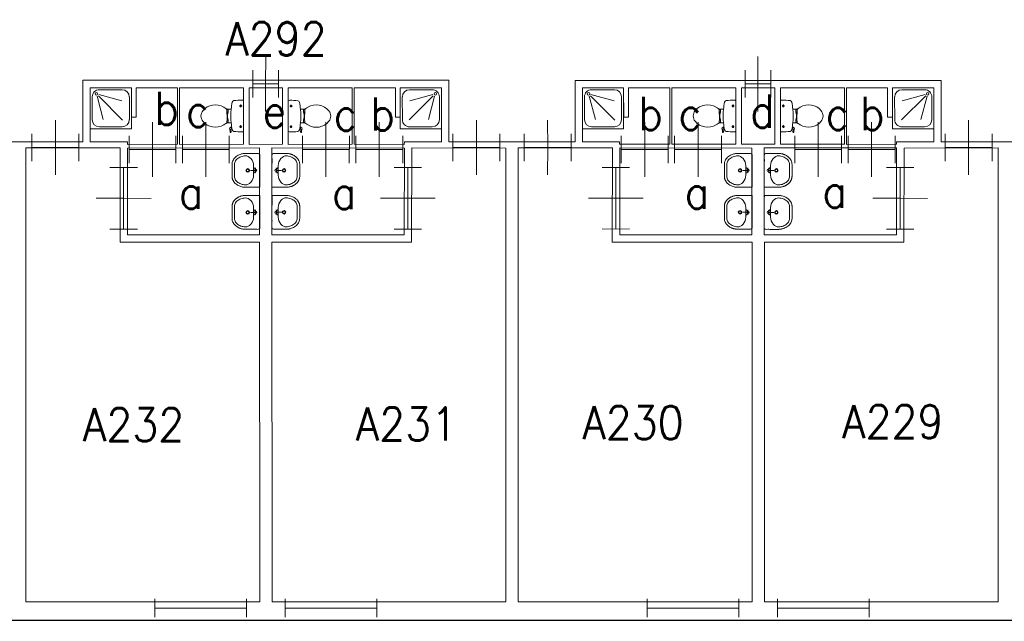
# Model space of a CAD drawing. Header units: metres. Extents: x 150867 to 150993, y 450406 to 450495.
# Tile 4 of 28: x 150896 to 150912, y 450469 to 450479. Entities that reach past the tile are written whole.
import ezdxf
from ezdxf.enums import TextEntityAlignment as Align

# ---------------------------------------------------------------- set-up
doc = ezdxf.new("R2010")
doc.units = ezdxf.units.M
doc.header["$MEASUREMENT"] = 0
for name, color, linetype, lineweight in [('BINNENMUUR', 7, 'Continuous', 0), ('BOUWKUNDE', 7, 'Continuous', 0), ('BUITENMUUR', 7, 'Continuous', 0), ('KADER', 7, 'Continuous', 0), ('LABEL', 7, 'Continuous', 0), ('SANITAIR', 7, 'Continuous', 0)]:
    doc.layers.add(name, color=color, linetype=linetype, lineweight=lineweight)
doc.styles.add('Style-STANDARD', font='STANDARD.shx')

# ---------------------------------------------------------------- blocks, each defined once
blk = doc.blocks.new('202_9')
at = {"layer": 'BOUWKUNDE', "color": 7, "linetype": 'Continuous', "lineweight": 0}
for p, q in [((0.45, 0), (0.45, 0.4)), ((0, -0.2), (-0.001, 0.2)), ((0.9, -0.2), (0.899, 0.2)), ((0, 0), (0.9, 0)), ((0.449, -0.4), (0.45, 0))]:
    blk.add_line(p, q, dxfattribs=at)
at = {"layer": 'KADER', "color": 7, "linetype": 'Continuous', "lineweight": 0, "style": 'Style-STANDARD', "flags": 1}
for tag in ['type', 'soort']:
    blk.add_attdef(tag, (0, 0), '', height=0.324, rotation=198.1924, dxfattribs=at)
blk = doc.blocks.new('202_10')
at = {"layer": 'BOUWKUNDE', "color": 7, "linetype": 'Continuous', "lineweight": 0}
for p, q in [((0.343, 0), (0.343, 0.4)), ((0, -0.2), (-0.001, 0.2)), ((0.686, -0.2), (0.686, 0.2)), ((0, 0), (0.687, 0)), ((0.343, -0.4), (0.343, 0))]:
    blk.add_line(p, q, dxfattribs=at)
at = {"layer": 'KADER', "color": 7, "linetype": 'Continuous', "lineweight": 0, "style": 'Style-STANDARD', "flags": 1}
for tag in ['soort', 'type']:
    blk.add_attdef(tag, (0, 0), '', height=0.324, rotation=108.1925, dxfattribs=at)
blk = doc.blocks.new('223')
at = {"layer": 'SANITAIR', "color": 7, "linetype": 'Continuous', "lineweight": 0}
for p, q in [((0.051, 0.225), (0.051, 0.775)), ((0.166, 0.207), (0.316, 0.769)), ((0.784, 0.784), (0.199, 0.199)), ((0.225, 0.951), (0.775, 0.951)), ((0.951, 0.775), (0.951, 0.224)), ((0.209, 0.166), (0.77, 0.315)), ((0.776, 0.049), (0.225, 0.049))]:
    blk.add_line(p, q, dxfattribs=at)
at = {"layer": 'SANITAIR', "color": 7, "linetype": 'Continuous', "lineweight": 0, "flags": 128}
blk.add_lwpolyline([(0, 1), (0, 0), (1.001, 0), (1.001, 0.999)], close=True, dxfattribs=at)
at = {"layer": 'SANITAIR', "color": 7, "linetype": 'Continuous', "lineweight": 0}
blk.add_circle((0.15, 0.149), 0.0315, dxfattribs=at)
at = {"layer": 'SANITAIR', "color": 7, "linetype": 'Continuous', "lineweight": 0, "extrusion": (0, 0, -1)}
for centre, start, end in [((-0.225, 0.774), 359.9999, 89.9999), ((-0.775, 0.774), 89.9999, 179.9999), ((-0.225, 0.224), 269.9999, 359.9999), ((-0.775, 0.224), 179.9999, 269.9999)]:
    blk.add_arc(centre, 0.175, start, end, dxfattribs=at)
blk = doc.blocks.new('TOIL2B')
at = {"layer": 'SANITAIR', "color": 7, "linetype": 'Continuous', "lineweight": 0}
for p, q in [((25.5, 0), (-24.2, -0.1)), ((-13.7, -4.5), (-17.8, -4.5)), ((-15.6, -6.6), (-15.6, -2.4)), ((19.9, -4.5), (15.8, -4.5)), ((17.9, -6.5), (18, -2.5)), ((-10.5, -20), (-10.4, -23)), ((-9.5, -27.1), (-9.5, -25)), ((-9.5, -25), (-5, -25)), ((-6.1, -25.1), (-6, -26.8)), ((-5, -25), (-5.1, -26.7)), ((-5.1, -25.5), (-2.9, -25.5)), ((-2.9, -25.5), (-2.8, -26)), ((-2.8, -26), (4.1, -26)), ((4.2, -25.5), (4.1, -26)), ((6.4, -25.5), (4.2, -25.5)), ((6.3, -25), (6.3, -26.6)), ((10.7, -25), (6.3, -25)), ((7.4, -25), (7.3, -26.8)), ((10.8, -27), (10.7, -25)), ((11.8, -23), (11.7, -20)), ((18.4, -19.2), (19, -20.6)), ((18.7, -20.2), (21.6, -19.6)), ((21.7, -19.7), (21.4, -18.8)), ((26.8, -21.6), (21.7, -22.4)), ((22.8, -20.5), (26.6, -20)), ((27, -20.4), (27.2, -21.1))]:
    blk.add_line(p, q, dxfattribs=at)
for centre in [(-15.7, -4.6), (18, -4.6)]:
    blk.add_circle(centre, 1.2, dxfattribs=at)
for centre, radius, start, end in [((-20.8, -2.7), 4.34, 141.7695, 181.0188), ((89.9, -2.8), 115, 179.9997, 186.3306), ((-21, -15.1), 3.4, 186.3306, 259.2901), ((22.4, -15.2), 3.35, 280.7268, 353.6505), ((22.1, -2.7), 4.34, 358.9805, 38.2299), ((-88.6, -2.8), 115, 353.6505, 359.9997), ((0.6, 99.5), 120, 259.2901, 264.6978), ((24.8, -55.4), 45, 146.1568, 148.9074), ((-23.4, -23.1), 12.9, 326.1568, 359.9997), ((-9.4, -29.2), 2, 96.9355, 142.5797), ((0.7, 99.2), 119.8, 264.6978, 275.3016), ((1.5, -119.2), 92.6, 84.3002, 96.9355), ((10.5, -29), 2, 37.7814, 84.3002), ((0.6, 99.5), 120, 275.3016, 280.7268), ((24.6, -23.1), 12.9, 179.9997, 213.8426), ((-23.5, -55.4), 45, 31.092, 33.8426), ((21.3, -20), 2.5, 195.9269, 278.4776), ((22.7, -19.5), 1, 191.8883, 277.2235), ((26.6, -20.6), 0.5, 15.7395, 97.2235), ((26.8, -21.2), 0.5, 278.4776, 15.7395), ((8.7, -45.7), 26.3, 148.9074, 230.8789), ((-7.4, -45.7), 26.3, 309.1205, 31.092), ((0.6, -55.6), 13.5, 230.8789, 309.1205)]:
    blk.add_arc(centre, radius, start, end, dxfattribs=at)
blk = doc.blocks.new('220')
at = {"layer": 'SANITAIR', "color": 7, "linetype": 'Continuous', "lineweight": 0, "xscale": 0.00999781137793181, "yscale": 0.00999781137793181, "zscale": 0.00999781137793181, "rotation": 0.0002668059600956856}
blk.add_blockref('TOIL2B', (-0.006, 0), dxfattribs=at)
blk = doc.blocks.new('202_11')
at = {"layer": 'BOUWKUNDE', "color": 7, "linetype": 'Continuous', "lineweight": 0}
for p, q in [((0.343, 0), (0.344, 0.4)), ((0, -0.2), (0, 0.2)), ((0.687, -0.2), (0.687, 0.2)), ((0, 0), (0.687, 0)), ((0.344, -0.4), (0.343, 0))]:
    blk.add_line(p, q, dxfattribs=at)
at = {"layer": 'KADER', "color": 7, "linetype": 'Continuous', "lineweight": 0, "style": 'Style-STANDARD', "flags": 1}
for tag in ['soort', 'type']:
    blk.add_attdef(tag, (0, 0), '', height=0.324, rotation=108.1925, dxfattribs=at)
blk = doc.blocks.new('202_12')
at = {"layer": 'BOUWKUNDE', "color": 7, "linetype": 'Continuous', "lineweight": 0}
for p, q in [((0.187, 0), (0.188, 0.4)), ((0, -0.2), (0, 0.2)), ((0.375, -0.2), (0.375, 0.2)), ((0, 0), (0.375, 0)), ((0.187, -0.4), (0.187, 0))]:
    blk.add_line(p, q, dxfattribs=at)
at = {"layer": 'KADER', "color": 7, "linetype": 'Continuous', "lineweight": 0, "style": 'Style-STANDARD', "flags": 1}
for tag in ['type', 'soort']:
    blk.add_attdef(tag, (0, 0), '', height=0.324, rotation=288.1921, dxfattribs=at)
blk = doc.blocks.new('TOIL2B_1')
at = {"layer": 'SANITAIR', "color": 7, "linetype": 'Continuous', "lineweight": 0}
for p, q in [((25.5, -0.1), (-24.2, 0)), ((-13.7, -4.5), (-17.8, -4.5)), ((-15.7, -6.7), (-15.6, -2.5)), ((19.9, -4.5), (15.8, -4.5)), ((18, -6.6), (17.9, -2.5)), ((-10.5, -20.1), (-10.5, -23)), ((-9.4, -27.1), (-9.5, -25)), ((-9.5, -25), (-5.1, -25)), ((-6.1, -25), (-6.1, -26.9)), ((-5.1, -25), (-5.1, -26.7)), ((-5.1, -25.5), (-2.9, -25.5)), ((-2.9, -25.5), (-2.9, -26)), ((-2.9, -26), (4.1, -26)), ((4.1, -25.5), (4.1, -26)), ((6.4, -25.5), (4.1, -25.5)), ((6.3, -25), (6.3, -26.6)), ((10.7, -25), (6.3, -25)), ((7.3, -25.1), (7.3, -26.7)), ((10.7, -27), (10.7, -25)), ((11.7, -23), (11.7, -20)), ((18.4, -19.2), (18.9, -20.7)), ((18.7, -20.2), (21.6, -19.7)), ((21.7, -19.7), (21.4, -18.7)), ((26.8, -21.6), (21.6, -22.4)), ((22.8, -20.5), (26.5, -20)), ((27, -20.4), (27.2, -21))]:
    blk.add_line(p, q, dxfattribs=at)
at = {"layer": 'SANITAIR', "color": 7, "linetype": 'Continuous', "lineweight": 0, "extrusion": (0, 0, -1)}
for centre in [(15.7, -4.6), (-17.9, -4.6)]:
    blk.add_circle(centre, 1.2, dxfattribs=at)
at = {"layer": 'SANITAIR', "color": 7, "linetype": 'Continuous', "lineweight": 0}
for centre, radius, start, end in [((-20.8, -2.7), 4.34, 141.7701, 181.0195), ((89.9, -2.8), 115, 180.0003, 186.3312), ((-21, -15.1), 3.4, 186.3312, 259.2907), ((22.4, -15.2), 3.35, 280.7274, 353.6512), ((22.1, -2.7), 4.34, 358.9812, 38.2305), ((-88.6, -2.8), 115, 353.6512, 0.0003), ((0.6, 99.5), 120, 259.2907, 264.6984), ((24.7, -55.4), 45, 146.1574, 148.908), ((-23.4, -23.1), 12.9, 326.1574, 0.0003), ((-9.4, -29.2), 2, 96.9361, 142.5803), ((0.7, 99.2), 119.8, 264.6984, 275.3022), ((1.5, -119.2), 92.6, 84.3008, 96.9361), ((10.5, -29), 2, 37.782, 84.3008), ((0.6, 99.5), 120, 275.3022, 280.7274), ((24.6, -23.1), 12.9, 180.0003, 213.8432), ((-23.5, -55.4), 45, 31.0926, 33.8432), ((21.3, -20), 2.5, 195.9275, 278.4782), ((22.7, -19.6), 1, 191.8889, 277.2241), ((26.6, -20.6), 0.5, 15.7401, 97.2241), ((26.8, -21.2), 0.5, 278.4782, 15.7401), ((8.7, -45.7), 26.3, 148.908, 230.8795), ((-7.4, -45.7), 26.3, 309.1211, 31.0926), ((0.6, -55.6), 13.5, 230.8795, 309.1211)]:
    blk.add_arc(centre, radius, start, end, dxfattribs=at)
blk = doc.blocks.new('220_1')
at = {"layer": 'SANITAIR', "color": 7, "linetype": 'Continuous', "lineweight": 0, "xscale": 0.00999781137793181, "yscale": 0.00999781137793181, "zscale": 0.00999781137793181, "rotation": 359.9997331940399}
blk.add_blockref('TOIL2B_1', (-0.006, 0), dxfattribs=at)
blk = doc.blocks.new('202_13')
at = {"layer": 'BOUWKUNDE', "color": 7, "linetype": 'Continuous', "lineweight": 0}
for p, q in [((0.343, 0), (0.344, 0.4)), ((0, -0.2), (0, 0.2)), ((0.687, -0.2), (0.686, 0.2)), ((0, 0), (0.687, 0)), ((0.343, -0.4), (0.343, 0))]:
    blk.add_line(p, q, dxfattribs=at)
at = {"layer": 'KADER', "color": 7, "linetype": 'Continuous', "lineweight": 0, "extrusion": (0, 0, -1), "style": 'Style-STANDARD', "flags": 1}
for tag in ['soort', 'type']:
    blk.add_attdef(tag, (0, 0), '', height=0.324, rotation=108.1925, dxfattribs=at)
blk = doc.blocks.new('202_14')
at = {"layer": 'BOUWKUNDE', "color": 7, "linetype": 'Continuous', "lineweight": 0}
for p, q in [((0.45, 0), (0.45, 0.4)), ((0, -0.2), (0, 0.2)), ((0.9, -0.2), (0.9, 0.2)), ((0, 0), (0.9, 0)), ((0.45, -0.4), (0.45, 0))]:
    blk.add_line(p, q, dxfattribs=at)
at = {"layer": 'KADER', "color": 7, "linetype": 'Continuous', "lineweight": 0, "extrusion": (0, 0, -1), "style": 'Style-STANDARD', "flags": 1}
for tag in ['soort', 'type']:
    blk.add_attdef(tag, (0, 0), '', height=0.324, rotation=18.1924, dxfattribs=at)
blk = doc.blocks.new('202_15')
at = {"layer": 'BOUWKUNDE', "color": 7, "linetype": 'Continuous', "lineweight": 0}
for p, q in [((0.343, 0), (0.344, 0.4)), ((0, -0.2), (0.001, 0.2)), ((0.687, -0.2), (0.687, 0.2)), ((0, 0), (0.687, 0)), ((0.344, -0.4), (0.343, 0))]:
    blk.add_line(p, q, dxfattribs=at)
at = {"layer": 'KADER', "color": 7, "linetype": 'Continuous', "lineweight": 0, "extrusion": (0, 0, -1), "style": 'Style-STANDARD', "flags": 1}
for tag in ['soort', 'type']:
    blk.add_attdef(tag, (0, 0), '', height=0.324, rotation=108.1925, dxfattribs=at)
blk = doc.blocks.new('223_1')
at = {"layer": 'SANITAIR', "color": 7, "linetype": 'Continuous', "lineweight": 0}
for p, q in [((0.049, 0.225), (0.049, 0.775)), ((0.166, 0.209), (0.315, 0.77)), ((0.784, 0.784), (0.199, 0.199)), ((0.224, 0.951), (0.775, 0.949)), ((0.949, 0.775), (0.949, 0.225)), ((0.207, 0.166), (0.769, 0.315)), ((0.775, 0.049), (0.225, 0.049))]:
    blk.add_line(p, q, dxfattribs=at)
at = {"layer": 'SANITAIR', "color": 7, "linetype": 'Continuous', "lineweight": 0, "extrusion": (0, 0, -1), "flags": 128}
blk.add_lwpolyline([(0, 1), (0, 0), (-1, 0), (-0.999, 1)], close=True, dxfattribs=at)
at = {"layer": 'SANITAIR', "color": 7, "linetype": 'Continuous', "lineweight": 0, "extrusion": (0, 0, -1)}
blk.add_circle((-0.15, 0.15), 0.0315, dxfattribs=at)
for centre, start, end in [((-0.225, 0.775), 0.0001, 90.0001), ((-0.775, 0.775), 90.0001, 180.0001), ((-0.225, 0.225), 270.0001, 0.0001), ((-0.775, 0.225), 180.0001, 270.0001)]:
    blk.add_arc(centre, 0.175, start, end, dxfattribs=at)
blk = doc.blocks.new('202_16')
at = {"layer": 'BOUWKUNDE', "color": 7, "linetype": 'Continuous', "lineweight": 0}
for p, q in [((0.343, 0), (0.343, 0.4)), ((-0.001, -0.2), (0, 0.2)), ((0.686, -0.2), (0.686, 0.2)), ((0, 0), (0.687, 0)), ((0.343, -0.4), (0.343, 0))]:
    blk.add_line(p, q, dxfattribs=at)
at = {"layer": 'KADER', "color": 7, "linetype": 'Continuous', "lineweight": 0, "extrusion": (0, 0, -1), "style": 'Style-STANDARD', "flags": 1}
for tag in ['soort', 'type']:
    blk.add_attdef(tag, (0, 0), '', height=0.324, rotation=108.1925, dxfattribs=at)
blk = doc.blocks.new('202_17')
at = {"layer": 'BOUWKUNDE', "color": 7, "linetype": 'Continuous', "lineweight": 0}
for p, q in [((0.343, 0), (0.344, 0.401)), ((0.001, -0.2), (0, 0.2)), ((0.687, -0.2), (0.687, 0.201)), ((0, 0), (0.687, 0.001)), ((0.344, -0.4), (0.343, 0))]:
    blk.add_line(p, q, dxfattribs=at)
at = {"layer": 'KADER', "color": 7, "linetype": 'Continuous', "lineweight": 0, "style": 'Style-STANDARD', "flags": 1}
for tag in ['soort', 'type']:
    blk.add_attdef(tag, (0, 0), '', height=0.324, rotation=108.1925, dxfattribs=at)
blk = doc.blocks.new('204')
at = {"layer": 'BOUWKUNDE', "color": 7, "linetype": 'Continuous', "lineweight": 0}
for p, q in [((0, -0.101), (0, 0.101)), ((0, 0), (1, 0)), ((1, -0.101), (1, 0.1))]:
    blk.add_line(p, q, dxfattribs=at)
blk = doc.blocks.new('202_18')
at = {"layer": 'BOUWKUNDE', "color": 7, "linetype": 'Continuous', "lineweight": 0}
for p, q in [((0.45, 0), (0.451, 0.4)), ((0.001, -0.2), (0, 0.2)), ((0.9, -0.2), (0.9, 0.2)), ((0, 0), (0.9, 0)), ((0.45, -0.4), (0.45, 0))]:
    blk.add_line(p, q, dxfattribs=at)
at = {"layer": 'KADER', "color": 7, "linetype": 'Continuous', "lineweight": 0, "style": 'Style-STANDARD', "flags": 1}
for tag in ['type', 'soort']:
    blk.add_attdef(tag, (0, 0), '', height=0.324, rotation=198.1924, dxfattribs=at)
blk = doc.blocks.new('202_19')
at = {"layer": 'BOUWKUNDE', "color": 7, "linetype": 'Continuous', "lineweight": 0}
for p, q in [((0.343, 0), (0.343, 0.4)), ((0, -0.2), (0, 0.2)), ((0.686, -0.2), (0.687, 0.2)), ((0, 0), (0.687, 0)), ((0.344, -0.4), (0.343, 0))]:
    blk.add_line(p, q, dxfattribs=at)
at = {"layer": 'KADER', "color": 7, "linetype": 'Continuous', "lineweight": 0, "style": 'Style-STANDARD', "flags": 1}
for tag in ['soort', 'type']:
    blk.add_attdef(tag, (0, 0), '', height=0.324, rotation=108.1925, dxfattribs=at)
blk = doc.blocks.new('202_20')
at = {"layer": 'BOUWKUNDE', "color": 7, "linetype": 'Continuous', "lineweight": 0}
for p, q in [((0.344, 0), (0.344, 0.401)), ((0.001, -0.2), (0, 0.2)), ((0.687, -0.2), (0.687, 0.201)), ((0, 0), (0.688, 0.001)), ((0.344, -0.4), (0.344, 0))]:
    blk.add_line(p, q, dxfattribs=at)
at = {"layer": 'KADER', "color": 7, "linetype": 'Continuous', "lineweight": 0, "style": 'Style-STANDARD', "flags": 1}
for tag in ['soort', 'type']:
    blk.add_attdef(tag, (0, 0), '', height=0.324, rotation=108.1925, dxfattribs=at)
blk = doc.blocks.new('202_21')
at = {"layer": 'BOUWKUNDE', "color": 7, "linetype": 'Continuous', "lineweight": 0}
for p, q in [((0.187, 0), (0.187, 0.4)), ((0, -0.2), (-0.001, 0.2)), ((0.375, -0.2), (0.375, 0.201)), ((0, 0), (0.374, 0)), ((0.187, -0.4), (0.187, 0))]:
    blk.add_line(p, q, dxfattribs=at)
at = {"layer": 'KADER', "color": 7, "linetype": 'Continuous', "lineweight": 0, "style": 'Style-STANDARD', "flags": 1}
for tag in ['type', 'soort']:
    blk.add_attdef(tag, (0, 0), '', height=0.324, rotation=288.1921, dxfattribs=at)
blk = doc.blocks.new('202_22')
at = {"layer": 'BOUWKUNDE', "color": 7, "linetype": 'Continuous', "lineweight": 0}
for p, q in [((0.343, 0), (0.344, 0.4)), ((0, -0.2), (0, 0.2)), ((0.687, -0.201), (0.686, 0.2)), ((0, 0), (0.687, -0.001)), ((0.343, -0.401), (0.343, 0))]:
    blk.add_line(p, q, dxfattribs=at)
at = {"layer": 'KADER', "color": 7, "linetype": 'Continuous', "lineweight": 0, "extrusion": (0, 0, -1), "style": 'Style-STANDARD', "flags": 1}
for tag in ['soort', 'type']:
    blk.add_attdef(tag, (0, 0), '', height=0.324, rotation=108.1925, dxfattribs=at)
blk = doc.blocks.new('202_23')
at = {"layer": 'BOUWKUNDE', "color": 7, "linetype": 'Continuous', "lineweight": 0}
for p, q in [((0.45, 0), (0.449, 0.4)), ((-0.001, -0.2), (0, 0.2)), ((0.899, -0.2), (0.9, 0.2)), ((0, 0), (0.9, 0)), ((0.45, -0.4), (0.45, 0))]:
    blk.add_line(p, q, dxfattribs=at)
at = {"layer": 'KADER', "color": 7, "linetype": 'Continuous', "lineweight": 0, "extrusion": (0, 0, -1), "style": 'Style-STANDARD', "flags": 1}
for tag in ['soort', 'type']:
    blk.add_attdef(tag, (0, 0), '', height=0.324, rotation=18.1924, dxfattribs=at)
blk = doc.blocks.new('202_24')
at = {"layer": 'BOUWKUNDE', "color": 7, "linetype": 'Continuous', "lineweight": 0}
for p, q in [((0.343, 0), (0.344, 0.4)), ((0, -0.2), (0.001, 0.2)), ((0.687, -0.2), (0.687, 0.2)), ((0, 0), (0.687, 0)), ((0.344, -0.401), (0.343, 0))]:
    blk.add_line(p, q, dxfattribs=at)
at = {"layer": 'KADER', "color": 7, "linetype": 'Continuous', "lineweight": 0, "extrusion": (0, 0, -1), "style": 'Style-STANDARD', "flags": 1}
for tag in ['soort', 'type']:
    blk.add_attdef(tag, (0, 0), '', height=0.324, rotation=108.1925, dxfattribs=at)
blk = doc.blocks.new('202_25')
at = {"layer": 'BOUWKUNDE', "color": 7, "linetype": 'Continuous', "lineweight": 0}
for p, q in [((0.343, 0), (0.344, 0.4)), ((0, -0.2), (0.001, 0.2)), ((0.687, -0.2), (0.687, 0.2)), ((0, 0), (0.687, 0)), ((0.344, -0.4), (0.343, 0))]:
    blk.add_line(p, q, dxfattribs=at)
at = {"layer": 'KADER', "color": 7, "linetype": 'Continuous', "lineweight": 0, "extrusion": (0, 0, -1), "style": 'Style-STANDARD', "flags": 1}
for tag in ['soort', 'type']:
    blk.add_attdef(tag, (0, 0), '', height=0.324, rotation=108.1925, dxfattribs=at)
blk = doc.blocks.new('202_26')
at = {"layer": 'BOUWKUNDE', "color": 7, "linetype": 'Continuous', "lineweight": 0}
for p, q in [((0.343, 0), (0.344, 0.4)), ((0.001, -0.2), (0, 0.2)), ((0.687, -0.2), (0.687, 0.2)), ((0, 0), (0.687, 0)), ((0.344, -0.4), (0.343, 0))]:
    blk.add_line(p, q, dxfattribs=at)
at = {"layer": 'KADER', "color": 7, "linetype": 'Continuous', "lineweight": 0, "style": 'Style-STANDARD', "flags": 1}
for tag in ['soort', 'type']:
    blk.add_attdef(tag, (0, 0), '', height=0.324, rotation=108.1925, dxfattribs=at)
blk = doc.blocks.new('WASTB_1')
at = {"layer": 'SANITAIR', "color": 7, "linetype": 'Continuous', "lineweight": 0}
for p, q in [((-6.5, 0), (-15.2, 0)), ((-10, 7.9), (-9.9, -7.9)), ((-6.3, 3.7), (-8.9, 2.9)), ((-6.5, 0), (-8.2, 4.5)), ((-6.5, 0), (-8.2, -4.5)), ((-6.3, -3.7), (-8.8, -2.9))]:
    blk.add_line(p, q, dxfattribs=at)
at = {"layer": 'SANITAIR', "color": 7, "linetype": 'Continuous', "lineweight": 0, "extrusion": (0, 0, -1)}
for centre, radius in [((19.5, 0), 3), ((19.5, 0), 2), ((6.5, 0), 1.75)]:
    blk.add_circle(centre, radius, dxfattribs=at)
at = {"layer": 'SANITAIR', "color": 7, "linetype": 'Continuous', "lineweight": 0}
blk.add_ellipse((-21, 9.6), major_axis=(4, -13.6), ratio=0.751905, start_param=1.224555, end_param=2.997882, dxfattribs=at)
at = {"layer": 'SANITAIR', "color": 7, "linetype": 'Continuous', "lineweight": 0, "extrusion": (0, 0, -1)}
blk.add_ellipse((-21, -9.6), major_axis=(4, 13.6), ratio=0.751905, start_param=1.224555, end_param=2.997882, dxfattribs=at)
at = {"layer": 'SANITAIR', "color": 7, "linetype": 'Continuous', "lineweight": 0}
for points, weights, knots in [([(0, 27.5), (-11.7, 27.5), (-23.4, 27.5), (-23.5, 27.5), (-23.5, 27.5), (-45.5, 27), (-45, 9.1), (-45, 0), (-45, -9.1), (-45.5, -27), (-23.5, -27.5), (-23.5, -27.6), (-23.4, -27.6), (-11.7, -27.6), (0.1, -27.5), (0.1, 0), (0, 27.5)], [1, 1, 1, 1, 1, 0.707108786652, 1, 1, 1, 0.707108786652, 1, 1, 1, 1, 1, 1, 1], [0, 0, 0, 0.125, 0.125, 0.25, 0.25, 0.375, 0.375, 0.5, 0.5, 0.625, 0.625, 0.75, 0.75, 0.875, 0.875, 1, 1, 1]), ([(-23.4, -23.5), (-41.4, -23.1), (-41, -9.2), (-41, -9.2), (-40.9, -9.1), (-41, 0), (-41, 9.1), (-41, 9.2), (-41, 9.2), (-41.4, 23.1), (-23.4, 23.5)], [1, 0.707108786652, 1, 1, 1, 1, 1, 1, 1, 0.707108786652, 1], [0, 0, 0, 0.2, 0.2, 0.4, 0.4, 0.6, 0.6, 0.8, 0.8, 1, 1, 1])]:
    blk.add_rational_spline(points, weights, degree=2, knots=knots, dxfattribs=at)
blk = doc.blocks.new('221_1')
at = {"layer": 'SANITAIR', "color": 7, "linetype": 'Continuous', "lineweight": 0, "xscale": 0.00999781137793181, "yscale": 0.00999781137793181, "zscale": 0.00999781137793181, "rotation": 89.9997331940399}
blk.add_blockref('WASTB_1', (0, 0), dxfattribs=at)
blk = doc.blocks.new('WASTB')
at = {"layer": 'SANITAIR', "color": 7, "linetype": 'Continuous', "lineweight": 0}
for p, q in [((-9.9, 7.9), (-10, -7.9)), ((-6.3, 3.7), (-8.8, 2.9)), ((-6.5, 0), (-8.2, 4.5)), ((-6.5, 0), (-15.2, 0)), ((-6.3, -3.7), (-8.9, -2.9)), ((-6.5, 0), (-8.2, -4.5))]:
    blk.add_line(p, q, dxfattribs=at)
for centre, radius in [((-19.5, 0), 3), ((-19.5, 0), 2), ((-6.5, 0), 1.75)]:
    blk.add_circle(centre, radius, dxfattribs=at)
blk.add_ellipse((-21, 9.6), major_axis=(4, -13.6), ratio=0.751905, start_param=1.224555, end_param=2.997882, dxfattribs=at)
at = {"layer": 'SANITAIR', "color": 7, "linetype": 'Continuous', "lineweight": 0, "extrusion": (0, 0, -1)}
blk.add_ellipse((-21, -9.6), major_axis=(4, 13.6), ratio=0.751905, start_param=1.224555, end_param=2.997882, dxfattribs=at)
at = {"layer": 'SANITAIR', "color": 7, "linetype": 'Continuous', "lineweight": 0}
for points, weights, knots in [([(0.1, 27.5), (-11.7, 27.5), (-23.4, 27.5), (-23.5, 27.5), (-23.5, 27.5), (-45.5, 27), (-45, 9.1), (-45, 0), (-45, -9.1), (-45.5, -27), (-23.5, -27.5), (-11.8, -27.5), (0, -27.5), (0.1, 0), (0.1, 27.5)], [1, 1, 1, 1, 1, 0.707108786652, 1, 1, 1, 0.707108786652, 1, 1, 1, 1, 1], [0, 0, 0, 0.142857, 0.142857, 0.285714, 0.285714, 0.428571, 0.428571, 0.571429, 0.571429, 0.714286, 0.714286, 0.857143, 0.857143, 1, 1, 1]), ([(-23.4, -23.5), (-41.4, -23.1), (-41, -9.2), (-41, -9.2), (-41, -9.1), (-41, 0), (-40.9, 9.1), (-41, 9.2), (-41, 9.2), (-41.4, 23.1), (-23.4, 23.5)], [1, 0.707108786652, 1, 1, 1, 1, 1, 1, 1, 0.707108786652, 1], [0, 0, 0, 0.2, 0.2, 0.4, 0.4, 0.6, 0.6, 0.8, 0.8, 1, 1, 1])]:
    blk.add_rational_spline(points, weights, degree=2, knots=knots, dxfattribs=at)
blk = doc.blocks.new('221')
at = {"layer": 'SANITAIR', "color": 7, "linetype": 'Continuous', "lineweight": 0, "xscale": 0.00999781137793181, "yscale": 0.00999781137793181, "zscale": 0.00999781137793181, "rotation": 90.0002668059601}
blk.add_blockref('WASTB', (0, 0), dxfattribs=at)

msp = doc.modelspace()

# ---------------------------------------------------------------- linework, layer by layer
at = {"layer": 'BINNENMUUR', "color": 7, "linetype": 'Continuous', "lineweight": 13, "flags": 128}
msp.add_lwpolyline([(150895.233, 450477.179), (150897.282, 450477.179), (150897.282, 450478.179), (150903.233, 450478.179), (150903.233, 450477.179), (150905.282, 450477.179), (150905.282, 450478.178), (150911.233, 450478.178), (150911.233, 450477.178), (150913.282, 450477.178), (150913.283, 450478.178), (150915.578, 450478.179), (150915.577, 450479.58), (150913.283, 450479.579), (150913.282, 450480.579), (150911.233, 450480.579), (150911.232, 450479.579), (150905.283, 450479.58), (150905.282, 450480.58), (150903.232, 450480.579), (150903.232, 450479.58), (150897.283, 450479.58), (150897.282, 450480.58), (150895.232, 450480.58)], dxfattribs=at)
for points in [[(150897.403, 450478.059), (150897.402, 450477.178), (150898.008, 450477.178), (150898.007, 450477.138), (150898.823, 450477.139), (150898.823, 450478.059), (150898.152, 450478.058), (150898.152, 450477.578), (150898.072, 450477.578), (150898.072, 450478.059)], [(150898.854, 450478.059), (150898.853, 450477.138), (150899.893, 450477.139), (150899.894, 450478.059)], [(150899.988, 450478.059), (150899.987, 450477.138), (150900.527, 450477.139), (150900.528, 450478.059)], [(150900.622, 450478.058), (150900.621, 450477.138), (150901.661, 450477.139), (150901.661, 450478.059)], [(150901.692, 450478.059), (150901.692, 450477.139), (150902.507, 450477.138), (150902.508, 450477.178), (150903.113, 450477.179), (150903.112, 450478.059), (150902.442, 450478.059), (150902.442, 450477.579), (150902.362, 450477.579), (150902.362, 450478.059)], [(150905.402, 450478.059), (150905.402, 450477.179), (150906.007, 450477.179), (150906.007, 450477.139), (150906.823, 450477.139), (150906.823, 450478.058), (150906.152, 450478.058), (150906.153, 450477.578), (150906.073, 450477.578), (150906.072, 450478.058)], [(150906.854, 450478.059), (150906.853, 450477.139), (150907.893, 450477.139), (150907.894, 450478.059)], [(150907.988, 450478.059), (150907.987, 450477.139), (150908.528, 450477.139), (150908.528, 450478.059)], [(150908.621, 450478.059), (150908.621, 450477.139), (150909.662, 450477.139), (150909.661, 450478.059)], [(150909.692, 450478.058), (150909.692, 450477.138), (150910.508, 450477.139), (150910.507, 450477.179), (150911.113, 450477.179), (150911.113, 450478.059), (150910.442, 450478.059), (150910.442, 450477.579), (150910.362, 450477.579), (150910.362, 450478.059)], [(150896.357, 450477.079), (150896.358, 450469.704), (150900.158, 450469.704), (150900.157, 450475.549), (150897.888, 450475.548), (150897.888, 450477.079)], [(150898.008, 450477.078), (150898.007, 450475.669), (150900.157, 450475.669), (150900.157, 450477.079)], [(150902.628, 450477.079), (150902.627, 450475.549), (150900.357, 450475.548), (150900.358, 450469.704), (150904.158, 450469.704), (150904.157, 450477.078)], [(150900.357, 450477.079), (150900.357, 450475.669), (150902.507, 450475.669), (150902.508, 450477.078)], [(150904.357, 450477.079), (150904.358, 450469.704), (150908.158, 450469.704), (150908.158, 450475.549), (150905.887, 450475.549), (150905.888, 450477.079)], [(150906.008, 450477.079), (150906.008, 450475.669), (150908.157, 450475.669), (150908.157, 450477.078)], [(150908.357, 450477.079), (150908.357, 450475.669), (150910.508, 450475.669), (150910.508, 450477.079)], [(150908.358, 450475.549), (150908.358, 450469.704), (150912.158, 450469.703), (150912.157, 450477.079), (150910.628, 450477.078), (150910.627, 450475.549)]]:
    msp.add_lwpolyline(points, close=True, dxfattribs=at)
at = {"layer": 'BUITENMUUR', "color": 7, "linetype": 'Continuous', "lineweight": 30, "flags": 128}
msp.add_lwpolyline([(150947.957, 450471.02), (150947.957, 450469.385), (150972.557, 450469.386), (150972.558, 450477.16), (150972.558, 450488.314), (150947.958, 450488.314), (150947.957, 450486.689), (150944.557, 450486.689), (150944.557, 450488.354), (150887.957, 450488.354), (150887.957, 450486.73), (150883.958, 450486.729), (150883.957, 450471.028), (150887.957, 450471.029), (150887.957, 450469.404), (150944.558, 450469.404), (150944.557, 450471.021)], close=True, dxfattribs=at)

# ---------------------------------------------------------------- block references
at = {"layer": 'BOUWKUNDE', "color": 7, "linetype": 'Continuous', "lineweight": 0, "xscale": 1.111111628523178, "yscale": 1.111111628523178, "zscale": 1.111111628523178}
for name, p in [('202_12', (150900.046, 450478.119)), ('202_21', (150908.046, 450478.119))]:
    msp.add_blockref(name, p, dxfattribs=at)
at = {"layer": 'BOUWKUNDE', "color": 7, "linetype": 'Continuous', "lineweight": 0}
for name, p, xscale, yscale, zscale, rotation in [('202_17', (150897.219, 450477.088), 1.111111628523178, 1.111111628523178, 1.111111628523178, 179.9996851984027), ('202_10', (150898.796, 450477.052), 1.111111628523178, 1.111111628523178, 1.111111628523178, 179.9996851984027), ('202_11', (150899.664, 450477.052), 1.111111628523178, 1.111111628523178, 1.111111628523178, 179.9996851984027), ('202_26', (150905.219, 450477.087), 1.111111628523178, 1.111111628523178, 1.111111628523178, 179.9996851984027), ('202_19', (150906.796, 450477.053), 1.111111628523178, 1.111111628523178, 1.111111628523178, 179.9996851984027), ('202_20', (150907.664, 450477.053), 1.111111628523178, 1.111111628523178, 1.111111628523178, 179.9996851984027), ('202_9', (150897.947, 450475.761), 1.111111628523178, 1.111111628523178, 1.111111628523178, 89.9997598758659), ('202_18', (150905.947, 450475.761), 1.111111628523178, 1.111111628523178, 1.111111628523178, 89.9997598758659), ('204', (150899.943, 450469.601), 1.489406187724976, 1.489406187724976, 1.489406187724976, 179.9998208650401), ('204', (150907.943, 450469.601), 1.489406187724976, 1.489406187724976, 1.489406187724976, 179.9998208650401)]:
    msp.add_blockref(name, p, dxfattribs=dict(at, xscale=xscale, yscale=yscale, zscale=zscale, rotation=rotation))
at = {"layer": 'BOUWKUNDE', "color": 7, "linetype": 'Continuous', "lineweight": 0, "extrusion": (0, 0, -1)}
for name, p, xscale, yscale, zscale, rotation in [('202_13', (-150900.851, 450477.053), 1.111111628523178, 1.111111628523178, 1.111111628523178, 180.0003148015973), ('202_15', (-150901.718, 450477.053), 1.111111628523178, 1.111111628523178, 1.111111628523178, 180.0003148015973), ('202_16', (-150903.297, 450477.087), 1.111111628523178, 1.111111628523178, 1.111111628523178, 180.0003148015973), ('202_22', (-150908.851, 450477.052), 1.111111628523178, 1.111111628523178, 1.111111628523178, 180.0003148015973), ('202_24', (-150909.718, 450477.052), 1.111111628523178, 1.111111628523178, 1.111111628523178, 180.0003148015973), ('202_25', (-150911.296, 450477.088), 1.111111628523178, 1.111111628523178, 1.111111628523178, 180.0003148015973), ('202_14', (-150902.567, 450475.761), 1.111111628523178, 1.111111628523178, 1.111111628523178, 90.0002401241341), ('202_23', (-150910.567, 450475.761), 1.111111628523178, 1.111111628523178, 1.111111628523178, 90.0002401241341), ('204', (-150900.571, 450469.601), 1.489406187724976, 1.489406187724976, 1.489406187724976, 180.0001791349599), ('204', (-150908.571, 450469.601), 1.489406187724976, 1.489406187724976, 1.489406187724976, 180.0001791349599)]:
    msp.add_blockref(name, p, dxfattribs=dict(at, xscale=xscale, yscale=yscale, zscale=zscale, rotation=rotation))
at = {"layer": 'SANITAIR', "color": 7, "linetype": 'Continuous', "lineweight": 0}
for name, p, xscale, yscale, zscale, rotation in [('223', (150897.403, 450478.059), 0.6699992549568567, 0.6699992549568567, 0.6699992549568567, 269.9996017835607), ('223', (150905.402, 450478.059), 0.6699992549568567, 0.6699992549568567, 0.6699992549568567, 269.9996017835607), ('220', (150899.894, 450477.599), 0.9999953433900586, 0.9999953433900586, 0.9999953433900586, 269.9997331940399), ('220', (150907.894, 450477.599), 0.9999953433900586, 0.9999953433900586, 0.9999953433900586, 269.9997331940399), ('221', (150900.358, 450476.715), 0.9999953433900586, 0.9999953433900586, 0.9999953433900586, 89.9997331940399), ('221', (150908.358, 450476.715), 0.9999953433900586, 0.9999953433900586, 0.9999953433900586, 89.9997331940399), ('221', (150900.158, 450476.032), 0.9999953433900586, 0.9999953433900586, 0.9999953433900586, 269.9997331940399), ('221', (150908.158, 450476.033), 0.9999953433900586, 0.9999953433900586, 0.9999953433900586, 269.9997331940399)]:
    msp.add_blockref(name, p, dxfattribs=dict(at, xscale=xscale, yscale=yscale, zscale=zscale, rotation=rotation))
at = {"layer": 'SANITAIR', "color": 7, "linetype": 'Continuous', "lineweight": 0, "extrusion": (0, 0, -1)}
for name, p, xscale, yscale, zscale, rotation in [('223_1', (-150903.112, 450478.059), 0.6699992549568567, 0.6699992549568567, 0.6699992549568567, 270.0003982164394), ('223_1', (-150911.113, 450478.059), 0.6699992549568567, 0.6699992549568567, 0.6699992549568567, 270.0003982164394), ('220_1', (-150900.621, 450477.598), 0.9999953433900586, 0.9999953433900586, 0.9999953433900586, 270.0002668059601), ('220_1', (-150908.621, 450477.599), 0.9999953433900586, 0.9999953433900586, 0.9999953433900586, 270.0002668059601), ('221_1', (-150900.158, 450476.715), 0.9999953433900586, 0.9999953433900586, 0.9999953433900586, 90.0002668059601), ('221_1', (-150908.158, 450476.715), 0.9999953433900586, 0.9999953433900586, 0.9999953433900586, 90.0002668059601), ('221_1', (-150900.358, 450476.033), 0.9999953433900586, 0.9999953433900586, 0.9999953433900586, 270.0002668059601), ('221_1', (-150908.358, 450476.032), 0.9999953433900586, 0.9999953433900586, 0.9999953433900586, 270.0002668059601)]:
    msp.add_blockref(name, p, dxfattribs=dict(at, xscale=xscale, yscale=yscale, zscale=zscale, rotation=rotation))

# ---------------------------------------------------------------- texts
at = {"layer": 'LABEL', "color": 7, "linetype": 'Continuous', "lineweight": 0, "style": 'Style-STANDARD'}
for s, p in [('A292', (150899.6, 450478.854)), ('b', (150898.444, 450477.723)), ('b', (150901.957, 450477.632)), ('b', (150906.311, 450477.64)), ('d', (150908.127, 450477.677)), ('b', (150909.914, 450477.64)), ('c', (150898.957, 450477.686)), ('e', (150900.205, 450477.677)), ('c', (150901.361, 450477.628)), ('c', (150906.962, 450477.641)), ('c', (150909.355, 450477.641)), ('a', (150898.843, 450476.362)), ('a', (150901.33, 450476.355)), ('a', (150907.062, 450476.362)), ('a', (150909.302, 450476.378)), ('A232', (150897.286, 450472.581)), ('A231', (150901.72, 450472.592)), ('A230', (150905.402, 450472.614)), ('A229', (150909.624, 450472.63))]:
    msp.add_text(s, height=0.54, rotation=359.9997, dxfattribs=at).set_placement(p, align=Align.MIDDLE_LEFT)

doc.saveas('drawing.dxf')
